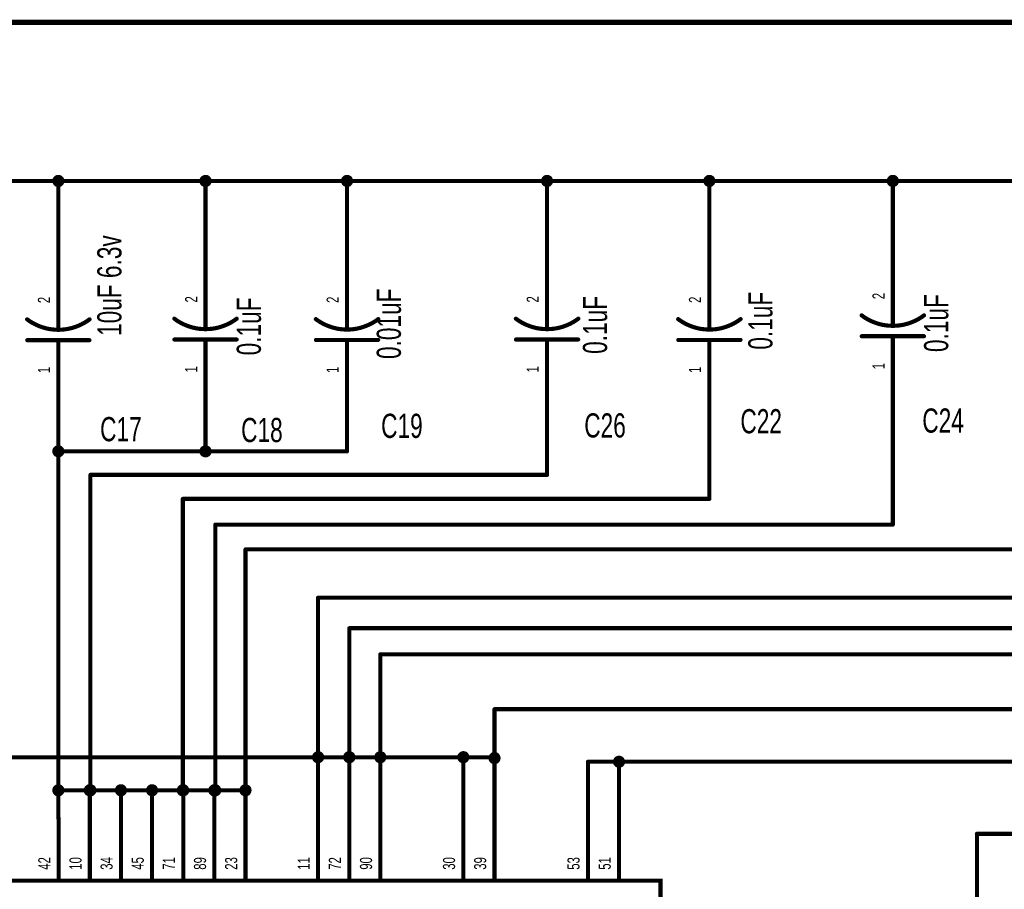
# Model space of a CAD drawing. Extents: x -0.3 to 11.2, y -0.5 to 7.6.
# Tile 12 of 14: x 4.8 to 7.2, y 5.5 to 7.6. Entities that reach past the tile are written whole.
import ezdxf
from ezdxf.enums import TextEntityAlignment as Align

# ---------------------------------------------------------------- set-up
doc = ezdxf.new("R2010")
doc.units = 0
for name, color, linetype in [('Element', 253, 'CONTINUOUS'), ('Net', 50, 'CONTINUOUS'), ('Pin', 50, 'CONTINUOUS'), ('Titles', 253, 'CONTINUOUS')]:
    doc.layers.add(name, color=color, linetype=linetype)

msp = doc.modelspace()

# ---------------------------------------------------------------- linework, layer by layer
at = {"layer": 'Element', "linetype": 'CONTINUOUS'}
for points, const_width in [([(4.9091, 6.8138), (4.9091, 6.8518)], 0.0098), ([(5.2637, 6.8154), (5.2637, 6.8534)], 0.0098), ([(5.6047, 6.8144), (5.6047, 6.8524)], 0.0098), ([(6.0867, 6.8154), (6.0867, 6.8534)], 0.0098), ([(6.4777, 6.8144), (6.4777, 6.8524)], 0.0098), ([(6.9197, 6.8234), (6.9197, 6.8614)], 0.0098), ([(4.8339, 6.839), (4.8405, 6.8343), (4.8474, 6.8301), (4.8545, 6.8264), (4.8619, 6.8231), (4.8695, 6.8203), (4.8772, 6.818), (4.8851, 6.8161), (4.893, 6.8149), (4.9011, 6.8141), (4.9091, 6.8138), (4.9172, 6.8141), (4.9252, 6.8149), (4.9332, 6.8162), (4.9411, 6.818), (4.9488, 6.8203), (4.9564, 6.8231), (4.9637, 6.8264), (4.9709, 6.8301), (4.9777, 6.8343), (4.9843, 6.839)], 0.01), ([(5.1885, 6.8406), (5.1951, 6.8359), (5.202, 6.8317), (5.2091, 6.8279), (5.2165, 6.8247), (5.224, 6.8219), (5.2318, 6.8195), (5.2396, 6.8177), (5.2476, 6.8164), (5.2556, 6.8157), (5.2637, 6.8154), (5.2718, 6.8157), (5.2798, 6.8164), (5.2878, 6.8177), (5.2956, 6.8195), (5.3034, 6.8219), (5.3109, 6.8247), (5.3183, 6.828), (5.3254, 6.8317), (5.3323, 6.8359), (5.3389, 6.8406)], 0.01), ([(5.5295, 6.8396), (5.5361, 6.8349), (5.543, 6.8307), (5.5501, 6.8269), (5.5575, 6.8237), (5.565, 6.8209), (5.5728, 6.8185), (5.5806, 6.8167), (5.5886, 6.8154), (5.5966, 6.8147), (5.6047, 6.8144), (5.6128, 6.8147), (5.6208, 6.8154), (5.6288, 6.8167), (5.6366, 6.8185), (5.6444, 6.8209), (5.6519, 6.8237), (5.6593, 6.827), (5.6664, 6.8307), (5.6733, 6.8349), (5.6799, 6.8396)], 0.01), ([(6.0115, 6.8406), (6.0181, 6.8359), (6.025, 6.8317), (6.0321, 6.8279), (6.0395, 6.8247), (6.047, 6.8219), (6.0548, 6.8195), (6.0626, 6.8177), (6.0706, 6.8164), (6.0786, 6.8157), (6.0867, 6.8154), (6.0948, 6.8157), (6.1028, 6.8164), (6.1108, 6.8177), (6.1186, 6.8195), (6.1264, 6.8219), (6.1339, 6.8247), (6.1413, 6.828), (6.1484, 6.8317), (6.1553, 6.8359), (6.1619, 6.8406)], 0.01), ([(6.4025, 6.8396), (6.4091, 6.8349), (6.416, 6.8307), (6.4231, 6.8269), (6.4305, 6.8237), (6.438, 6.8209), (6.4458, 6.8185), (6.4536, 6.8167), (6.4616, 6.8154), (6.4696, 6.8147), (6.4777, 6.8144), (6.4858, 6.8147), (6.4938, 6.8154), (6.5018, 6.8167), (6.5096, 6.8185), (6.5174, 6.8209), (6.5249, 6.8237), (6.5323, 6.827), (6.5394, 6.8307), (6.5463, 6.8349), (6.5529, 6.8396)], 0.01), ([(6.8445, 6.8486), (6.8511, 6.8439), (6.858, 6.8397), (6.8651, 6.8359), (6.8725, 6.8327), (6.88, 6.8299), (6.8878, 6.8275), (6.8956, 6.8257), (6.9036, 6.8244), (6.9116, 6.8237), (6.9197, 6.8234), (6.9278, 6.8237), (6.9358, 6.8244), (6.9438, 6.8257), (6.9516, 6.8275), (6.9594, 6.8299), (6.9669, 6.8327), (6.9743, 6.836), (6.9814, 6.8397), (6.9883, 6.8439), (6.9949, 6.8486)], 0.01), ([(4.9841, 6.7888), (4.8341, 6.7888)], 0.0098), ([(4.9091, 6.7518), (4.9091, 6.7888)], 0.0098), ([(5.3387, 6.7904), (5.1887, 6.7904)], 0.0098), ([(5.2637, 6.7534), (5.2637, 6.7904)], 0.0098), ([(5.6797, 6.7894), (5.5297, 6.7894)], 0.0098), ([(5.6047, 6.7524), (5.6047, 6.7894)], 0.0098), ([(6.1617, 6.7904), (6.0117, 6.7904)], 0.0098), ([(6.0867, 6.7534), (6.0867, 6.7904)], 0.0098), ([(6.5527, 6.7894), (6.4027, 6.7894)], 0.0098), ([(6.4777, 6.7524), (6.4777, 6.7894)], 0.0098), ([(6.9947, 6.7984), (6.8447, 6.7984)], 0.0098), ([(6.9197, 6.7614), (6.9197, 6.7984)], 0.0098), ([(4.635, 5.4861), (6.36, 5.4861), (6.36, 2.0111), (4.635, 2.0111), (4.635, 5.4861)], 0.0098)]:
    msp.add_lwpolyline(points, dxfattribs=dict(at, const_width=const_width))
for points, const_width in [([(4.9067, 6.8518, 1), (4.9116, 6.8518, 1), (4.9067, 6.8518, 1)], 0.0049), ([(5.2612, 6.8534, 1), (5.2662, 6.8534, 1), (5.2612, 6.8534, 1)], 0.0049), ([(5.6022, 6.8524, 1), (5.6072, 6.8524, 1), (5.6022, 6.8524, 1)], 0.0049), ([(6.0842, 6.8534, 1), (6.0892, 6.8534, 1), (6.0842, 6.8534, 1)], 0.0049), ([(6.4752, 6.8524, 1), (6.4802, 6.8524, 1), (6.4752, 6.8524, 1)], 0.0049), ([(6.9172, 6.8614, 1), (6.9222, 6.8614, 1), (6.9172, 6.8614, 1)], 0.0049), ([(4.8314, 6.839, 1), (4.8364, 6.839, 1), (4.8314, 6.839, 1)], 0.005), ([(4.9818, 6.839, 1), (4.9868, 6.839, 1), (4.9818, 6.839, 1)], 0.005), ([(5.186, 6.8406, 1), (5.191, 6.8406, 1), (5.186, 6.8406, 1)], 0.005), ([(5.3364, 6.8406, 1), (5.3414, 6.8406, 1), (5.3364, 6.8406, 1)], 0.005), ([(5.527, 6.8396, 1), (5.532, 6.8396, 1), (5.527, 6.8396, 1)], 0.005), ([(5.6774, 6.8396, 1), (5.6824, 6.8396, 1), (5.6774, 6.8396, 1)], 0.005), ([(6.009, 6.8406, 1), (6.014, 6.8406, 1), (6.009, 6.8406, 1)], 0.005), ([(6.1594, 6.8406, 1), (6.1644, 6.8406, 1), (6.1594, 6.8406, 1)], 0.005), ([(6.4, 6.8396, 1), (6.405, 6.8396, 1), (6.4, 6.8396, 1)], 0.005), ([(6.5504, 6.8396, 1), (6.5554, 6.8396, 1), (6.5504, 6.8396, 1)], 0.005), ([(6.842, 6.8486, 1), (6.847, 6.8486, 1), (6.842, 6.8486, 1)], 0.005), ([(6.9924, 6.8486, 1), (6.9974, 6.8486, 1), (6.9924, 6.8486, 1)], 0.005), ([(4.9067, 6.8138, 1), (4.9116, 6.8138, 1), (4.9067, 6.8138, 1)], 0.0049), ([(5.2612, 6.8154, 1), (5.2662, 6.8154, 1), (5.2612, 6.8154, 1)], 0.0049), ([(5.6022, 6.8144, 1), (5.6072, 6.8144, 1), (5.6022, 6.8144, 1)], 0.0049), ([(6.0842, 6.8154, 1), (6.0892, 6.8154, 1), (6.0842, 6.8154, 1)], 0.0049), ([(6.4752, 6.8144, 1), (6.4802, 6.8144, 1), (6.4752, 6.8144, 1)], 0.0049), ([(6.9172, 6.8234, 1), (6.9222, 6.8234, 1), (6.9172, 6.8234, 1)], 0.0049), ([(4.8317, 6.7888, 1), (4.8366, 6.7888, 1), (4.8317, 6.7888, 1)], 0.0049), ([(4.9067, 6.7888, 1), (4.9116, 6.7888, 1), (4.9067, 6.7888, 1)], 0.0049), ([(4.9817, 6.7888, 1), (4.9866, 6.7888, 1), (4.9817, 6.7888, 1)], 0.0049), ([(5.1862, 6.7904, 1), (5.1912, 6.7904, 1), (5.1862, 6.7904, 1)], 0.0049), ([(5.2612, 6.7904, 1), (5.2662, 6.7904, 1), (5.2612, 6.7904, 1)], 0.0049), ([(5.3362, 6.7904, 1), (5.3412, 6.7904, 1), (5.3362, 6.7904, 1)], 0.0049), ([(5.5272, 6.7894, 1), (5.5322, 6.7894, 1), (5.5272, 6.7894, 1)], 0.0049), ([(5.6022, 6.7894, 1), (5.6072, 6.7894, 1), (5.6022, 6.7894, 1)], 0.0049), ([(5.6772, 6.7894, 1), (5.6822, 6.7894, 1), (5.6772, 6.7894, 1)], 0.0049), ([(6.0092, 6.7904, 1), (6.0142, 6.7904, 1), (6.0092, 6.7904, 1)], 0.0049), ([(6.0842, 6.7904, 1), (6.0892, 6.7904, 1), (6.0842, 6.7904, 1)], 0.0049), ([(6.1592, 6.7904, 1), (6.1642, 6.7904, 1), (6.1592, 6.7904, 1)], 0.0049), ([(6.4002, 6.7894, 1), (6.4052, 6.7894, 1), (6.4002, 6.7894, 1)], 0.0049), ([(6.4752, 6.7894, 1), (6.4802, 6.7894, 1), (6.4752, 6.7894, 1)], 0.0049), ([(6.5502, 6.7894, 1), (6.5552, 6.7894, 1), (6.5502, 6.7894, 1)], 0.0049), ([(6.8422, 6.7984, 1), (6.8472, 6.7984, 1), (6.8422, 6.7984, 1)], 0.0049), ([(6.9172, 6.7984, 1), (6.9222, 6.7984, 1), (6.9172, 6.7984, 1)], 0.0049), ([(6.9922, 6.7984, 1), (6.9972, 6.7984, 1), (6.9922, 6.7984, 1)], 0.0049), ([(6.9172, 6.7614, 1), (6.9222, 6.7614, 1), (6.9172, 6.7614, 1)], 0.0049), ([(4.9067, 6.7518, 1), (4.9116, 6.7518, 1), (4.9067, 6.7518, 1)], 0.0049), ([(5.2612, 6.7534, 1), (5.2662, 6.7534, 1), (5.2612, 6.7534, 1)], 0.0049), ([(5.6022, 6.7524, 1), (5.6072, 6.7524, 1), (5.6022, 6.7524, 1)], 0.0049), ([(6.0842, 6.7534, 1), (6.0892, 6.7534, 1), (6.0842, 6.7534, 1)], 0.0049), ([(6.4752, 6.7524, 1), (6.4802, 6.7524, 1), (6.4752, 6.7524, 1)], 0.0049)]:
    msp.add_lwpolyline(points, format="xyb", dxfattribs=dict(at, const_width=const_width))
at = {"layer": 'Net', "linetype": 'CONTINUOUS', "const_width": 0.0098}
for points in [[(3.5787, 7.1726), (7.3607, 7.1726)], [(4.8993, 7.1726), (4.8998, 7.1696), (4.9012, 7.1668), (4.9033, 7.1646), (4.9061, 7.1632), (4.9091, 7.1628), (4.9122, 7.1632), (4.9149, 7.1646), (4.9171, 7.1668), (4.9185, 7.1696), (4.919, 7.1726), (4.9185, 7.1756), (4.9171, 7.1784), (4.9149, 7.1806), (4.9122, 7.182), (4.9091, 7.1824), (4.9061, 7.182), (4.9033, 7.1806), (4.9012, 7.1784), (4.8998, 7.1756), (4.8993, 7.1726)], [(4.9091, 7.0018), (4.9091, 7.1726)], [(5.2539, 7.1726), (5.2543, 7.1696), (5.2557, 7.1668), (5.2579, 7.1646), (5.2607, 7.1632), (5.2637, 7.1628), (5.2667, 7.1632), (5.2695, 7.1646), (5.2717, 7.1668), (5.2731, 7.1696), (5.2735, 7.1726), (5.2731, 7.1756), (5.2717, 7.1784), (5.2695, 7.1806), (5.2667, 7.182), (5.2637, 7.1824), (5.2607, 7.182), (5.2579, 7.1806), (5.2557, 7.1784), (5.2543, 7.1756), (5.2539, 7.1726)], [(5.2637, 7.0034), (5.2637, 7.1726)], [(5.5949, 7.1726), (5.5953, 7.1696), (5.5967, 7.1668), (5.5989, 7.1646), (5.6017, 7.1632), (5.6047, 7.1628), (5.6077, 7.1632), (5.6105, 7.1646), (5.6127, 7.1668), (5.6141, 7.1696), (5.6145, 7.1726), (5.6141, 7.1756), (5.6127, 7.1784), (5.6105, 7.1806), (5.6077, 7.182), (5.6047, 7.1824), (5.6017, 7.182), (5.5989, 7.1806), (5.5967, 7.1784), (5.5953, 7.1756), (5.5949, 7.1726)], [(5.6047, 7.0024), (5.6047, 7.1726)], [(6.0769, 7.1726), (6.0773, 7.1696), (6.0787, 7.1668), (6.0809, 7.1646), (6.0837, 7.1632), (6.0867, 7.1628), (6.0897, 7.1632), (6.0925, 7.1646), (6.0947, 7.1668), (6.0961, 7.1696), (6.0965, 7.1726), (6.0961, 7.1756), (6.0947, 7.1784), (6.0925, 7.1806), (6.0897, 7.182), (6.0867, 7.1824), (6.0837, 7.182), (6.0809, 7.1806), (6.0787, 7.1784), (6.0773, 7.1756), (6.0769, 7.1726)], [(6.0867, 7.0034), (6.0867, 7.1726)], [(6.4679, 7.1726), (6.4683, 7.1696), (6.4697, 7.1668), (6.4719, 7.1646), (6.4747, 7.1632), (6.4777, 7.1628), (6.4807, 7.1632), (6.4835, 7.1646), (6.4857, 7.1668), (6.4871, 7.1696), (6.4875, 7.1726), (6.4871, 7.1756), (6.4857, 7.1784), (6.4835, 7.1806), (6.4807, 7.182), (6.4777, 7.1824), (6.4747, 7.182), (6.4719, 7.1806), (6.4697, 7.1784), (6.4683, 7.1756), (6.4679, 7.1726)], [(6.4777, 7.0024), (6.4777, 7.1726)], [(6.9099, 7.1726), (6.9103, 7.1696), (6.9117, 7.1668), (6.9139, 7.1646), (6.9167, 7.1632), (6.9197, 7.1628), (6.9227, 7.1632), (6.9255, 7.1646), (6.9277, 7.1668), (6.9291, 7.1696), (6.9295, 7.1726), (6.9291, 7.1756), (6.9277, 7.1784), (6.9255, 7.1806), (6.9227, 7.182), (6.9197, 7.1824), (6.9167, 7.182), (6.9139, 7.1806), (6.9117, 7.1784), (6.9103, 7.1756), (6.9099, 7.1726)], [(6.9197, 7.0114), (6.9197, 7.1726)], [(4.9091, 5.6361), (4.9091, 6.6018)], [(5.2637, 6.6034), (5.2637, 6.521)], [(5.6047, 6.521), (5.6047, 6.6024)], [(6.0867, 6.4642), (6.0867, 6.6034)], [(6.4777, 6.4063), (6.4777, 6.6024)], [(6.9197, 6.3442), (6.9197, 6.6114)], [(4.8993, 6.521), (4.8998, 6.5179), (4.9012, 6.5152), (4.9033, 6.513), (4.9061, 6.5116), (4.9091, 6.5111), (4.9122, 6.5116), (4.9149, 6.513), (4.9171, 6.5152), (4.9185, 6.5179), (4.919, 6.521), (4.9185, 6.524), (4.9171, 6.5268), (4.9149, 6.5289), (4.9122, 6.5303), (4.9091, 6.5308), (4.9061, 6.5303), (4.9033, 6.5289), (4.9012, 6.5268), (4.8998, 6.524), (4.8993, 6.521)], [(4.9091, 6.521), (5.6047, 6.521)], [(5.2539, 6.521), (5.2543, 6.5179), (5.2557, 6.5152), (5.2579, 6.513), (5.2607, 6.5116), (5.2637, 6.5111), (5.2667, 6.5116), (5.2695, 6.513), (5.2717, 6.5152), (5.2731, 6.5179), (5.2735, 6.521), (5.2731, 6.524), (5.2717, 6.5268), (5.2695, 6.5289), (5.2667, 6.5303), (5.2637, 6.5308), (5.2607, 6.5303), (5.2579, 6.5289), (5.2557, 6.5268), (5.2543, 6.524), (5.2539, 6.521)], [(4.9864, 5.7038), (4.9864, 6.4642)], [(4.9864, 6.4642), (6.0867, 6.4642)], [(5.2091, 5.7038), (5.2091, 6.4063)], [(5.2091, 6.4063), (6.4777, 6.4063)], [(5.2873, 5.7038), (5.2873, 6.3442)], [(5.2873, 6.3442), (6.9197, 6.3442)], [(5.36, 5.7038), (5.36, 6.2844)], [(5.36, 6.2844), (7.3607, 6.2844)], [(7.8027, 6.1679), (5.535, 6.1679)], [(5.535, 6.1679), (5.535, 5.7835)], [(5.6103, 5.7835), (5.6103, 6.0946)], [(5.6103, 6.0946), (8.2347, 6.0946)], [(5.685, 5.7835), (5.685, 6.0318)], [(5.685, 6.0318), (8.6717, 6.0318)], [(9.4472, 5.8993), (5.96, 5.8993)], [(5.96, 5.8993), (5.96, 5.7814)], [(5.535, 5.7835), (4.71, 5.7835)], [(5.5251, 5.7835), (5.5256, 5.7805), (5.527, 5.7778), (5.5292, 5.7756), (5.5319, 5.7742), (5.535, 5.7737), (5.538, 5.7742), (5.5408, 5.7756), (5.5429, 5.7778), (5.5443, 5.7805), (5.5448, 5.7835), (5.5443, 5.7866), (5.5429, 5.7893), (5.5408, 5.7915), (5.538, 5.7929), (5.535, 5.7934), (5.5319, 5.7929), (5.5292, 5.7915), (5.527, 5.7893), (5.5256, 5.7866), (5.5251, 5.7835)], [(5.5251, 5.7835), (5.5256, 5.7805), (5.527, 5.7778), (5.5292, 5.7756), (5.5319, 5.7742), (5.535, 5.7737), (5.538, 5.7742), (5.5408, 5.7756), (5.5429, 5.7778), (5.5443, 5.7805), (5.5448, 5.7835), (5.5443, 5.7866), (5.5429, 5.7893), (5.5408, 5.7915), (5.538, 5.7929), (5.535, 5.7934), (5.5319, 5.7929), (5.5292, 5.7915), (5.527, 5.7893), (5.5256, 5.7866), (5.5251, 5.7835)], [(5.535, 5.6361), (5.535, 5.7835)], [(5.535, 5.7835), (5.685, 5.7835)], [(5.6001, 5.7835), (5.6006, 5.7805), (5.602, 5.7778), (5.6042, 5.7756), (5.6069, 5.7742), (5.61, 5.7737), (5.613, 5.7742), (5.6158, 5.7756), (5.6179, 5.7778), (5.6193, 5.7805), (5.6198, 5.7835), (5.6193, 5.7866), (5.6179, 5.7893), (5.6158, 5.7915), (5.613, 5.7929), (5.61, 5.7934), (5.6069, 5.7929), (5.6042, 5.7915), (5.602, 5.7893), (5.6006, 5.7866), (5.6001, 5.7835)], [(5.6005, 5.7835), (5.6009, 5.7805), (5.6023, 5.7778), (5.6045, 5.7756), (5.6073, 5.7742), (5.6103, 5.7737), (5.6133, 5.7742), (5.6161, 5.7756), (5.6183, 5.7778), (5.6197, 5.7805), (5.6202, 5.7835), (5.6197, 5.7866), (5.6183, 5.7893), (5.6161, 5.7915), (5.6133, 5.7929), (5.6103, 5.7934), (5.6073, 5.7929), (5.6045, 5.7915), (5.6023, 5.7893), (5.6009, 5.7866), (5.6005, 5.7835)], [(5.61, 5.6361), (5.61, 5.7835)], [(5.6751, 5.7835), (5.6756, 5.7805), (5.677, 5.7778), (5.6792, 5.7756), (5.6819, 5.7742), (5.685, 5.7737), (5.688, 5.7742), (5.6908, 5.7756), (5.6929, 5.7778), (5.6943, 5.7805), (5.6948, 5.7835), (5.6943, 5.7866), (5.6929, 5.7893), (5.6908, 5.7915), (5.688, 5.7929), (5.685, 5.7934), (5.6819, 5.7929), (5.6792, 5.7915), (5.677, 5.7893), (5.6756, 5.7866), (5.6751, 5.7835)], [(5.6751, 5.7835), (5.6756, 5.7805), (5.677, 5.7778), (5.6792, 5.7756), (5.6819, 5.7742), (5.685, 5.7737), (5.688, 5.7742), (5.6908, 5.7756), (5.6929, 5.7778), (5.6943, 5.7805), (5.6948, 5.7835), (5.6943, 5.7866), (5.6929, 5.7893), (5.6908, 5.7915), (5.688, 5.7929), (5.685, 5.7934), (5.6819, 5.7929), (5.6792, 5.7915), (5.677, 5.7893), (5.6756, 5.7866), (5.6751, 5.7835)], [(5.685, 5.7835), (5.685, 5.6361)], [(5.885, 5.7835), (5.685, 5.7835)], [(5.8751, 5.7835), (5.8756, 5.7805), (5.877, 5.7778), (5.8792, 5.7756), (5.8819, 5.7742), (5.885, 5.7737), (5.888, 5.7742), (5.8908, 5.7756), (5.8929, 5.7778), (5.8943, 5.7805), (5.8948, 5.7835), (5.8943, 5.7866), (5.8929, 5.7893), (5.8908, 5.7915), (5.888, 5.7929), (5.885, 5.7934), (5.8819, 5.7929), (5.8792, 5.7915), (5.877, 5.7893), (5.8756, 5.7866), (5.8751, 5.7835)], [(5.885, 5.6361), (5.885, 5.7835)], [(5.96, 5.7835), (5.885, 5.7835)], [(5.9501, 5.7814), (5.9506, 5.7784), (5.952, 5.7756), (5.9542, 5.7735), (5.9569, 5.7721), (5.96, 5.7716), (5.963, 5.7721), (5.9658, 5.7735), (5.9679, 5.7756), (5.9693, 5.7784), (5.9698, 5.7814), (5.9693, 5.7845), (5.9679, 5.7872), (5.9658, 5.7894), (5.963, 5.7908), (5.96, 5.7913), (5.9569, 5.7908), (5.9542, 5.7894), (5.952, 5.7872), (5.9506, 5.7845), (5.9501, 5.7814)], [(5.96, 5.6361), (5.96, 5.7835)], [(5.96, 5.7814), (5.96, 5.7814)], [(6.185, 5.6361), (6.185, 5.7726)], [(6.185, 5.7726), (6.26, 5.7726)], [(6.2501, 5.7726), (6.2506, 5.7695), (6.252, 5.7668), (6.2542, 5.7646), (6.2569, 5.7632), (6.26, 5.7627), (6.263, 5.7632), (6.2658, 5.7646), (6.2679, 5.7668), (6.2693, 5.7695), (6.2698, 5.7726), (6.2693, 5.7756), (6.2679, 5.7784), (6.2658, 5.7806), (6.263, 5.7819), (6.26, 5.7824), (6.2569, 5.7819), (6.2542, 5.7806), (6.252, 5.7784), (6.2506, 5.7756), (6.2501, 5.7726)], [(6.26, 5.7726), (6.26, 5.6361)], [(6.26, 5.7726), (6.26, 5.7726)], [(6.26, 5.7726), (6.26, 5.7726)], [(6.26, 5.7726), (9.2477, 5.7726)], [(4.8993, 5.7038), (4.8998, 5.7008), (4.9012, 5.698), (4.9033, 5.6958), (4.9061, 5.6944), (4.9091, 5.694), (4.9122, 5.6944), (4.9149, 5.6958), (4.9171, 5.698), (4.9185, 5.7008), (4.919, 5.7038), (4.9185, 5.7068), (4.9171, 5.7096), (4.9149, 5.7118), (4.9122, 5.7132), (4.9091, 5.7136), (4.9061, 5.7132), (4.9033, 5.7118), (4.9012, 5.7096), (4.8998, 5.7068), (4.8993, 5.7038)], [(4.9751, 5.7038), (4.9756, 5.7008), (4.977, 5.698), (4.9792, 5.6958), (4.9819, 5.6944), (4.985, 5.694), (4.988, 5.6944), (4.9908, 5.6958), (4.9929, 5.698), (4.9943, 5.7008), (4.9948, 5.7038), (4.9943, 5.7068), (4.9929, 5.7096), (4.9908, 5.7118), (4.988, 5.7132), (4.985, 5.7136), (4.9819, 5.7132), (4.9792, 5.7118), (4.977, 5.7096), (4.9756, 5.7068), (4.9751, 5.7038)], [(4.9766, 5.7038), (4.9771, 5.7008), (4.9785, 5.698), (4.9807, 5.6958), (4.9834, 5.6944), (4.9864, 5.694), (4.9895, 5.6944), (4.9922, 5.6958), (4.9944, 5.698), (4.9958, 5.7008), (4.9963, 5.7038), (4.9958, 5.7068), (4.9944, 5.7096), (4.9922, 5.7118), (4.9895, 5.7132), (4.9864, 5.7136), (4.9834, 5.7132), (4.9807, 5.7118), (4.9785, 5.7096), (4.9771, 5.7068), (4.9766, 5.7038)], [(5.0501, 5.7038), (5.0506, 5.7008), (5.052, 5.698), (5.0542, 5.6958), (5.0569, 5.6944), (5.06, 5.694), (5.063, 5.6944), (5.0658, 5.6958), (5.0679, 5.698), (5.0693, 5.7008), (5.0698, 5.7038), (5.0693, 5.7068), (5.0679, 5.7096), (5.0658, 5.7118), (5.063, 5.7132), (5.06, 5.7136), (5.0569, 5.7132), (5.0542, 5.7118), (5.052, 5.7096), (5.0506, 5.7068), (5.0501, 5.7038)], [(5.1251, 5.7038), (5.1256, 5.7008), (5.127, 5.698), (5.1292, 5.6958), (5.1319, 5.6944), (5.135, 5.694), (5.138, 5.6944), (5.1408, 5.6958), (5.1429, 5.698), (5.1443, 5.7008), (5.1448, 5.7038), (5.1443, 5.7068), (5.1429, 5.7096), (5.1408, 5.7118), (5.138, 5.7132), (5.135, 5.7136), (5.1319, 5.7132), (5.1292, 5.7118), (5.127, 5.7096), (5.1256, 5.7068), (5.1251, 5.7038)], [(5.1992, 5.7038), (5.1997, 5.7008), (5.2011, 5.698), (5.2033, 5.6958), (5.206, 5.6944), (5.2091, 5.694), (5.2121, 5.6944), (5.2149, 5.6958), (5.217, 5.698), (5.2184, 5.7008), (5.2189, 5.7038), (5.2184, 5.7068), (5.217, 5.7096), (5.2149, 5.7118), (5.2121, 5.7132), (5.2091, 5.7136), (5.206, 5.7132), (5.2033, 5.7118), (5.2011, 5.7096), (5.1997, 5.7068), (5.1992, 5.7038)], [(5.2001, 5.7038), (5.2006, 5.7008), (5.202, 5.698), (5.2042, 5.6958), (5.2069, 5.6944), (5.21, 5.694), (5.213, 5.6944), (5.2158, 5.6958), (5.2179, 5.698), (5.2193, 5.7008), (5.2198, 5.7038), (5.2193, 5.7068), (5.2179, 5.7096), (5.2158, 5.7118), (5.213, 5.7132), (5.21, 5.7136), (5.2069, 5.7132), (5.2042, 5.7118), (5.202, 5.7096), (5.2006, 5.7068), (5.2001, 5.7038)], [(5.2751, 5.7038), (5.2756, 5.7008), (5.277, 5.698), (5.2792, 5.6958), (5.2819, 5.6944), (5.285, 5.694), (5.288, 5.6944), (5.2908, 5.6958), (5.2929, 5.698), (5.2943, 5.7008), (5.2948, 5.7038), (5.2943, 5.7068), (5.2929, 5.7096), (5.2908, 5.7118), (5.288, 5.7132), (5.285, 5.7136), (5.2819, 5.7132), (5.2792, 5.7118), (5.277, 5.7096), (5.2756, 5.7068), (5.2751, 5.7038)], [(5.2774, 5.7038), (5.2779, 5.7008), (5.2793, 5.698), (5.2815, 5.6958), (5.2842, 5.6944), (5.2873, 5.694), (5.2903, 5.6944), (5.2931, 5.6958), (5.2952, 5.698), (5.2966, 5.7008), (5.2971, 5.7038), (5.2966, 5.7068), (5.2952, 5.7096), (5.2931, 5.7118), (5.2903, 5.7132), (5.2873, 5.7136), (5.2842, 5.7132), (5.2815, 5.7118), (5.2793, 5.7096), (5.2779, 5.7068), (5.2774, 5.7038)], [(5.3501, 5.7038), (5.3506, 5.7008), (5.352, 5.698), (5.3542, 5.6958), (5.3569, 5.6944), (5.36, 5.694), (5.363, 5.6944), (5.3658, 5.6958), (5.3679, 5.698), (5.3693, 5.7008), (5.3698, 5.7038), (5.3693, 5.7068), (5.3679, 5.7096), (5.3658, 5.7118), (5.363, 5.7132), (5.36, 5.7136), (5.3569, 5.7132), (5.3542, 5.7118), (5.352, 5.7096), (5.3506, 5.7068), (5.3501, 5.7038)], [(4.9091, 5.7038), (5.36, 5.7038)], [(4.985, 5.6361), (4.985, 5.7038)], [(5.06, 5.6361), (5.06, 5.7038)], [(5.135, 5.6361), (5.135, 5.7038)], [(5.21, 5.6361), (5.21, 5.7038)], [(5.285, 5.6361), (5.285, 5.7038)], [(5.36, 5.7038), (5.36, 5.6361)], [(7.1222, 4.8611), (7.1222, 5.5989)], [(7.1222, 5.5989), (8.5307, 5.5989)]]:
    msp.add_lwpolyline(points, dxfattribs=at)
at = {"layer": 'Net', "linetype": 'CONTINUOUS', "const_width": 0.0049}
for points in [[(4.8968, 7.1726, 1), (4.9017, 7.1726, 1), (4.8968, 7.1726, 1)], [(4.9067, 7.1726, 1), (4.9116, 7.1726, 1), (4.9067, 7.1726, 1)], [(5.2514, 7.1726, 1), (5.2563, 7.1726, 1), (5.2514, 7.1726, 1)], [(5.2612, 7.1726, 1), (5.2662, 7.1726, 1), (5.2612, 7.1726, 1)], [(5.5924, 7.1726, 1), (5.5973, 7.1726, 1), (5.5924, 7.1726, 1)], [(5.6022, 7.1726, 1), (5.6072, 7.1726, 1), (5.6022, 7.1726, 1)], [(6.0744, 7.1726, 1), (6.0793, 7.1726, 1), (6.0744, 7.1726, 1)], [(6.0842, 7.1726, 1), (6.0892, 7.1726, 1), (6.0842, 7.1726, 1)], [(6.4654, 7.1726, 1), (6.4703, 7.1726, 1), (6.4654, 7.1726, 1)], [(6.4752, 7.1726, 1), (6.4802, 7.1726, 1), (6.4752, 7.1726, 1)], [(6.9074, 7.1726, 1), (6.9123, 7.1726, 1), (6.9074, 7.1726, 1)], [(6.9172, 7.1726, 1), (6.9222, 7.1726, 1), (6.9172, 7.1726, 1)], [(4.9067, 7.0018, 1), (4.9116, 7.0018, 1), (4.9067, 7.0018, 1)], [(5.2612, 7.0034, 1), (5.2662, 7.0034, 1), (5.2612, 7.0034, 1)], [(5.6022, 7.0024, 1), (5.6072, 7.0024, 1), (5.6022, 7.0024, 1)], [(6.0842, 7.0034, 1), (6.0892, 7.0034, 1), (6.0842, 7.0034, 1)], [(6.4752, 7.0024, 1), (6.4802, 7.0024, 1), (6.4752, 7.0024, 1)], [(6.9172, 7.0114, 1), (6.9222, 7.0114, 1), (6.9172, 7.0114, 1)], [(4.9067, 6.6018, 1), (4.9116, 6.6018, 1), (4.9067, 6.6018, 1)], [(5.2612, 6.6034, 1), (5.2662, 6.6034, 1), (5.2612, 6.6034, 1)], [(5.6022, 6.6024, 1), (5.6072, 6.6024, 1), (5.6022, 6.6024, 1)], [(6.0842, 6.6034, 1), (6.0892, 6.6034, 1), (6.0842, 6.6034, 1)], [(6.4752, 6.6024, 1), (6.4802, 6.6024, 1), (6.4752, 6.6024, 1)], [(6.9172, 6.6114, 1), (6.9222, 6.6114, 1), (6.9172, 6.6114, 1)], [(4.8968, 6.521, 1), (4.9017, 6.521, 1), (4.8968, 6.521, 1)], [(4.9067, 6.521, 1), (4.9116, 6.521, 1), (4.9067, 6.521, 1)], [(5.2514, 6.521, 1), (5.2563, 6.521, 1), (5.2514, 6.521, 1)], [(5.2612, 6.521, 1), (5.2662, 6.521, 1), (5.2612, 6.521, 1)], [(5.6022, 6.521, 1), (5.6072, 6.521, 1), (5.6022, 6.521, 1)], [(5.6022, 6.521, 1), (5.6072, 6.521, 1), (5.6022, 6.521, 1)], [(4.984, 6.4642, 1), (4.9889, 6.4642, 1), (4.984, 6.4642, 1)], [(4.984, 6.4642, 1), (4.9889, 6.4642, 1), (4.984, 6.4642, 1)], [(6.0842, 6.4642, 1), (6.0892, 6.4642, 1), (6.0842, 6.4642, 1)], [(6.0842, 6.4642, 1), (6.0892, 6.4642, 1), (6.0842, 6.4642, 1)], [(5.2066, 6.4063, 1), (5.2115, 6.4063, 1), (5.2066, 6.4063, 1)], [(5.2066, 6.4063, 1), (5.2115, 6.4063, 1), (5.2066, 6.4063, 1)], [(6.4752, 6.4063, 1), (6.4802, 6.4063, 1), (6.4752, 6.4063, 1)], [(6.4752, 6.4063, 1), (6.4802, 6.4063, 1), (6.4752, 6.4063, 1)], [(5.2848, 6.3442, 1), (5.2897, 6.3442, 1), (5.2848, 6.3442, 1)], [(5.2848, 6.3442, 1), (5.2897, 6.3442, 1), (5.2848, 6.3442, 1)], [(6.9172, 6.3442, 1), (6.9222, 6.3442, 1), (6.9172, 6.3442, 1)], [(6.9172, 6.3442, 1), (6.9222, 6.3442, 1), (6.9172, 6.3442, 1)], [(5.3575, 6.2844, 1), (5.3624, 6.2844, 1), (5.3575, 6.2844, 1)], [(5.3575, 6.2844, 1), (5.3624, 6.2844, 1), (5.3575, 6.2844, 1)], [(5.5325, 6.1679, 1), (5.5374, 6.1679, 1), (5.5325, 6.1679, 1)], [(5.5325, 6.1679, 1), (5.5374, 6.1679, 1), (5.5325, 6.1679, 1)], [(5.6078, 6.0946, 1), (5.6128, 6.0946, 1), (5.6078, 6.0946, 1)], [(5.6078, 6.0946, 1), (5.6128, 6.0946, 1), (5.6078, 6.0946, 1)], [(5.6825, 6.0318, 1), (5.6874, 6.0318, 1), (5.6825, 6.0318, 1)], [(5.6825, 6.0318, 1), (5.6874, 6.0318, 1), (5.6825, 6.0318, 1)], [(5.9575, 5.8993, 1), (5.9624, 5.8993, 1), (5.9575, 5.8993, 1)], [(5.9575, 5.8993, 1), (5.9624, 5.8993, 1), (5.9575, 5.8993, 1)], [(5.5227, 5.7835, 1), (5.5276, 5.7835, 1), (5.5227, 5.7835, 1)], [(5.5227, 5.7835, 1), (5.5276, 5.7835, 1), (5.5227, 5.7835, 1)], [(5.5325, 5.7835, 1), (5.5374, 5.7835, 1), (5.5325, 5.7835, 1)], [(5.5325, 5.7835, 1), (5.5374, 5.7835, 1), (5.5325, 5.7835, 1)], [(5.5325, 5.7835, 1), (5.5374, 5.7835, 1), (5.5325, 5.7835, 1)], [(5.5325, 5.7835, 1), (5.5374, 5.7835, 1), (5.5325, 5.7835, 1)], [(5.5977, 5.7835, 1), (5.6026, 5.7835, 1), (5.5977, 5.7835, 1)], [(5.598, 5.7835, 1), (5.6029, 5.7835, 1), (5.598, 5.7835, 1)], [(5.6075, 5.7835, 1), (5.6124, 5.7835, 1), (5.6075, 5.7835, 1)], [(5.6078, 5.7835, 1), (5.6128, 5.7835, 1), (5.6078, 5.7835, 1)], [(5.6727, 5.7835, 1), (5.6776, 5.7835, 1), (5.6727, 5.7835, 1)], [(5.6727, 5.7835, 1), (5.6776, 5.7835, 1), (5.6727, 5.7835, 1)], [(5.6825, 5.7835, 1), (5.6874, 5.7835, 1), (5.6825, 5.7835, 1)], [(5.6825, 5.7835, 1), (5.6874, 5.7835, 1), (5.6825, 5.7835, 1)], [(5.6825, 5.7835, 1), (5.6874, 5.7835, 1), (5.6825, 5.7835, 1)], [(5.6825, 5.7835, 1), (5.6874, 5.7835, 1), (5.6825, 5.7835, 1)], [(5.8727, 5.7835, 1), (5.8776, 5.7835, 1), (5.8727, 5.7835, 1)], [(5.8825, 5.7835, 1), (5.8874, 5.7835, 1), (5.8825, 5.7835, 1)], [(5.8825, 5.7835, 1), (5.8874, 5.7835, 1), (5.8825, 5.7835, 1)], [(5.8825, 5.7835, 1), (5.8874, 5.7835, 1), (5.8825, 5.7835, 1)], [(5.9575, 5.7835, 1), (5.9624, 5.7835, 1), (5.9575, 5.7835, 1)], [(5.9575, 5.7835, 1), (5.9624, 5.7835, 1), (5.9575, 5.7835, 1)], [(5.9477, 5.7814, 1), (5.9526, 5.7814, 1), (5.9477, 5.7814, 1)], [(5.9575, 5.7814, 1), (5.9624, 5.7814, 1), (5.9575, 5.7814, 1)], [(5.9575, 5.7814, 1), (5.9624, 5.7814, 1), (5.9575, 5.7814, 1)], [(6.1825, 5.7726, 1), (6.1874, 5.7726, 1), (6.1825, 5.7726, 1)], [(6.1825, 5.7726, 1), (6.1874, 5.7726, 1), (6.1825, 5.7726, 1)], [(6.2477, 5.7726, 1), (6.2526, 5.7726, 1), (6.2477, 5.7726, 1)], [(6.2575, 5.7726, 1), (6.2624, 5.7726, 1), (6.2575, 5.7726, 1)], [(6.2575, 5.7726, 1), (6.2624, 5.7726, 1), (6.2575, 5.7726, 1)], [(6.2575, 5.7726, 1), (6.2624, 5.7726, 1), (6.2575, 5.7726, 1)], [(6.2575, 5.7726, 1), (6.2624, 5.7726, 1), (6.2575, 5.7726, 1)], [(6.2575, 5.7726, 1), (6.2624, 5.7726, 1), (6.2575, 5.7726, 1)], [(4.8968, 5.7038, 1), (4.9017, 5.7038, 1), (4.8968, 5.7038, 1)], [(4.9067, 5.7038, 1), (4.9116, 5.7038, 1), (4.9067, 5.7038, 1)], [(4.9727, 5.7038, 1), (4.9776, 5.7038, 1), (4.9727, 5.7038, 1)], [(4.9741, 5.7038, 1), (4.9791, 5.7038, 1), (4.9741, 5.7038, 1)], [(4.9825, 5.7038, 1), (4.9874, 5.7038, 1), (4.9825, 5.7038, 1)], [(4.984, 5.7038, 1), (4.9889, 5.7038, 1), (4.984, 5.7038, 1)], [(5.0477, 5.7038, 1), (5.0526, 5.7038, 1), (5.0477, 5.7038, 1)], [(5.0575, 5.7038, 1), (5.0624, 5.7038, 1), (5.0575, 5.7038, 1)], [(5.1227, 5.7038, 1), (5.1276, 5.7038, 1), (5.1227, 5.7038, 1)], [(5.1325, 5.7038, 1), (5.1374, 5.7038, 1), (5.1325, 5.7038, 1)], [(5.1968, 5.7038, 1), (5.2017, 5.7038, 1), (5.1968, 5.7038, 1)], [(5.1977, 5.7038, 1), (5.2026, 5.7038, 1), (5.1977, 5.7038, 1)], [(5.2066, 5.7038, 1), (5.2115, 5.7038, 1), (5.2066, 5.7038, 1)], [(5.2075, 5.7038, 1), (5.2124, 5.7038, 1), (5.2075, 5.7038, 1)], [(5.2727, 5.7038, 1), (5.2776, 5.7038, 1), (5.2727, 5.7038, 1)], [(5.275, 5.7038, 1), (5.2799, 5.7038, 1), (5.275, 5.7038, 1)], [(5.2825, 5.7038, 1), (5.2874, 5.7038, 1), (5.2825, 5.7038, 1)], [(5.2848, 5.7038, 1), (5.2897, 5.7038, 1), (5.2848, 5.7038, 1)], [(5.3477, 5.7038, 1), (5.3526, 5.7038, 1), (5.3477, 5.7038, 1)], [(5.3575, 5.7038, 1), (5.3624, 5.7038, 1), (5.3575, 5.7038, 1)], [(5.3575, 5.7038, 1), (5.3624, 5.7038, 1), (5.3575, 5.7038, 1)], [(5.3575, 5.7038, 1), (5.3624, 5.7038, 1), (5.3575, 5.7038, 1)], [(4.9067, 5.6361, 1), (4.9116, 5.6361, 1), (4.9067, 5.6361, 1)], [(4.9825, 5.6361, 1), (4.9874, 5.6361, 1), (4.9825, 5.6361, 1)], [(5.0575, 5.6361, 1), (5.0624, 5.6361, 1), (5.0575, 5.6361, 1)], [(5.1325, 5.6361, 1), (5.1374, 5.6361, 1), (5.1325, 5.6361, 1)], [(5.2075, 5.6361, 1), (5.2124, 5.6361, 1), (5.2075, 5.6361, 1)], [(5.2825, 5.6361, 1), (5.2874, 5.6361, 1), (5.2825, 5.6361, 1)], [(5.3575, 5.6361, 1), (5.3624, 5.6361, 1), (5.3575, 5.6361, 1)], [(5.5325, 5.6361, 1), (5.5374, 5.6361, 1), (5.5325, 5.6361, 1)], [(5.6075, 5.6361, 1), (5.6124, 5.6361, 1), (5.6075, 5.6361, 1)], [(5.6825, 5.6361, 1), (5.6874, 5.6361, 1), (5.6825, 5.6361, 1)], [(5.8825, 5.6361, 1), (5.8874, 5.6361, 1), (5.8825, 5.6361, 1)], [(5.9575, 5.6361, 1), (5.9624, 5.6361, 1), (5.9575, 5.6361, 1)], [(6.1825, 5.6361, 1), (6.1874, 5.6361, 1), (6.1825, 5.6361, 1)], [(6.2575, 5.6361, 1), (6.2624, 5.6361, 1), (6.2575, 5.6361, 1)], [(7.1197, 5.5989, 1), (7.1246, 5.5989, 1), (7.1197, 5.5989, 1)], [(7.1197, 5.5989, 1), (7.1246, 5.5989, 1), (7.1197, 5.5989, 1)]]:
    msp.add_lwpolyline(points, format="xyb", dxfattribs=at)
at = {"layer": 'Pin', "linetype": 'CONTINUOUS', "const_width": 0.0098}
for points in [[(4.9091, 6.8518), (4.9091, 7.0018)], [(5.2637, 6.8534), (5.2637, 7.0034)], [(5.6047, 6.8524), (5.6047, 7.0024)], [(6.0867, 6.8534), (6.0867, 7.0034)], [(6.4777, 6.8524), (6.4777, 7.0024)], [(6.9197, 6.8614), (6.9197, 7.0114)], [(6.9197, 6.7614), (6.9197, 6.6114)], [(4.9091, 6.7518), (4.9091, 6.6018)], [(5.2637, 6.7534), (5.2637, 6.6034)], [(5.6047, 6.7524), (5.6047, 6.6024)], [(6.0867, 6.7534), (6.0867, 6.6034)], [(6.4777, 6.7524), (6.4777, 6.6024)], [(4.91, 5.4861), (4.91, 5.6361)], [(4.985, 5.4861), (4.985, 5.6361)], [(5.06, 5.4861), (5.06, 5.6361)], [(5.135, 5.4861), (5.135, 5.6361)], [(5.21, 5.4861), (5.21, 5.6361)], [(5.285, 5.4861), (5.285, 5.6361)], [(5.36, 5.4861), (5.36, 5.6361)], [(5.535, 5.4861), (5.535, 5.6361)], [(5.61, 5.4861), (5.61, 5.6361)], [(5.685, 5.4861), (5.685, 5.6361)], [(5.885, 5.4861), (5.885, 5.6361)], [(5.96, 5.4861), (5.96, 5.6361)], [(6.185, 5.4861), (6.185, 5.6361)], [(6.26, 5.4861), (6.26, 5.6361)]]:
    msp.add_lwpolyline(points, dxfattribs=at)
at = {"layer": 'Pin', "linetype": 'CONTINUOUS', "const_width": 0.0049}
for points in [[(4.9067, 7.0018, 1), (4.9116, 7.0018, 1), (4.9067, 7.0018, 1)], [(5.2612, 7.0034, 1), (5.2662, 7.0034, 1), (5.2612, 7.0034, 1)], [(5.6022, 7.0024, 1), (5.6072, 7.0024, 1), (5.6022, 7.0024, 1)], [(6.0842, 7.0034, 1), (6.0892, 7.0034, 1), (6.0842, 7.0034, 1)], [(6.4752, 7.0024, 1), (6.4802, 7.0024, 1), (6.4752, 7.0024, 1)], [(6.9172, 7.0114, 1), (6.9222, 7.0114, 1), (6.9172, 7.0114, 1)], [(4.9067, 6.8518, 1), (4.9116, 6.8518, 1), (4.9067, 6.8518, 1)], [(5.2612, 6.8534, 1), (5.2662, 6.8534, 1), (5.2612, 6.8534, 1)], [(5.6022, 6.8524, 1), (5.6072, 6.8524, 1), (5.6022, 6.8524, 1)], [(6.0842, 6.8534, 1), (6.0892, 6.8534, 1), (6.0842, 6.8534, 1)], [(6.4752, 6.8524, 1), (6.4802, 6.8524, 1), (6.4752, 6.8524, 1)], [(6.9172, 6.8614, 1), (6.9222, 6.8614, 1), (6.9172, 6.8614, 1)], [(6.9172, 6.7614, 1), (6.9222, 6.7614, 1), (6.9172, 6.7614, 1)], [(4.9067, 6.7518, 1), (4.9116, 6.7518, 1), (4.9067, 6.7518, 1)], [(5.2612, 6.7534, 1), (5.2662, 6.7534, 1), (5.2612, 6.7534, 1)], [(5.6022, 6.7524, 1), (5.6072, 6.7524, 1), (5.6022, 6.7524, 1)], [(6.0842, 6.7534, 1), (6.0892, 6.7534, 1), (6.0842, 6.7534, 1)], [(6.4752, 6.7524, 1), (6.4802, 6.7524, 1), (6.4752, 6.7524, 1)], [(4.9067, 6.6018, 1), (4.9116, 6.6018, 1), (4.9067, 6.6018, 1)], [(5.2612, 6.6034, 1), (5.2662, 6.6034, 1), (5.2612, 6.6034, 1)], [(5.6022, 6.6024, 1), (5.6072, 6.6024, 1), (5.6022, 6.6024, 1)], [(6.0842, 6.6034, 1), (6.0892, 6.6034, 1), (6.0842, 6.6034, 1)], [(6.4752, 6.6024, 1), (6.4802, 6.6024, 1), (6.4752, 6.6024, 1)], [(6.9172, 6.6114, 1), (6.9222, 6.6114, 1), (6.9172, 6.6114, 1)], [(4.9075, 5.6361, 1), (4.9124, 5.6361, 1), (4.9075, 5.6361, 1)], [(4.9825, 5.6361, 1), (4.9874, 5.6361, 1), (4.9825, 5.6361, 1)], [(5.0575, 5.6361, 1), (5.0624, 5.6361, 1), (5.0575, 5.6361, 1)], [(5.1325, 5.6361, 1), (5.1374, 5.6361, 1), (5.1325, 5.6361, 1)], [(5.2075, 5.6361, 1), (5.2124, 5.6361, 1), (5.2075, 5.6361, 1)], [(5.2825, 5.6361, 1), (5.2874, 5.6361, 1), (5.2825, 5.6361, 1)], [(5.3575, 5.6361, 1), (5.3624, 5.6361, 1), (5.3575, 5.6361, 1)], [(5.5325, 5.6361, 1), (5.5374, 5.6361, 1), (5.5325, 5.6361, 1)], [(5.6075, 5.6361, 1), (5.6124, 5.6361, 1), (5.6075, 5.6361, 1)], [(5.6825, 5.6361, 1), (5.6874, 5.6361, 1), (5.6825, 5.6361, 1)], [(5.8825, 5.6361, 1), (5.8874, 5.6361, 1), (5.8825, 5.6361, 1)], [(5.9575, 5.6361, 1), (5.9624, 5.6361, 1), (5.9575, 5.6361, 1)], [(6.1825, 5.6361, 1), (6.1874, 5.6361, 1), (6.1825, 5.6361, 1)], [(6.2575, 5.6361, 1), (6.2624, 5.6361, 1), (6.2575, 5.6361, 1)], [(4.9075, 5.4861, 1), (4.9124, 5.4861, 1), (4.9075, 5.4861, 1)], [(4.9825, 5.4861, 1), (4.9874, 5.4861, 1), (4.9825, 5.4861, 1)], [(5.0575, 5.4861, 1), (5.0624, 5.4861, 1), (5.0575, 5.4861, 1)], [(5.1325, 5.4861, 1), (5.1374, 5.4861, 1), (5.1325, 5.4861, 1)], [(5.2075, 5.4861, 1), (5.2124, 5.4861, 1), (5.2075, 5.4861, 1)], [(5.2825, 5.4861, 1), (5.2874, 5.4861, 1), (5.2825, 5.4861, 1)], [(5.3575, 5.4861, 1), (5.3624, 5.4861, 1), (5.3575, 5.4861, 1)], [(5.5325, 5.4861, 1), (5.5374, 5.4861, 1), (5.5325, 5.4861, 1)], [(5.6075, 5.4861, 1), (5.6124, 5.4861, 1), (5.6075, 5.4861, 1)], [(5.6825, 5.4861, 1), (5.6874, 5.4861, 1), (5.6825, 5.4861, 1)], [(5.8825, 5.4861, 1), (5.8874, 5.4861, 1), (5.8825, 5.4861, 1)], [(5.9575, 5.4861, 1), (5.9624, 5.4861, 1), (5.9575, 5.4861, 1)], [(6.1825, 5.4861, 1), (6.1874, 5.4861, 1), (6.1825, 5.4861, 1)], [(6.2575, 5.4861, 1), (6.2624, 5.4861, 1), (6.2575, 5.4861, 1)]]:
    msp.add_lwpolyline(points, format="xyb", dxfattribs=at)
at = {"layer": 'Titles', "linetype": 'CONTINUOUS', "const_width": 0.0131}
msp.add_lwpolyline([(11.2236, -0.5132), (-0.2694, -0.5132), (-0.2694, 7.5548), (11.2236, 7.5548), (11.2236, -0.5132)], dxfattribs=at)

# ---------------------------------------------------------------- texts
at = {"layer": 'Element', "width": 0.7}
for s, p in [('10uF 6.3v', (5.0029, 6.9203)), ('0.01uF', (5.6762, 6.8283)), ('0.1uF', (6.5714, 6.8357)), ('0.1uF', (5.3389, 6.8219)), ('0.1uF', (6.173, 6.8256)), ('0.1uF', (6.9949, 6.8299))]:
    msp.add_text(s, height=0.0583, rotation=90, dxfattribs=at).set_placement(p, align=Align.TOP_CENTER)
for s, p in [('C22', (6.6025, 6.5468)), ('C24', (7.0408, 6.5484)), ('C17', (5.0598, 6.5277)), ('C18', (5.3996, 6.5256)), ('C19', (5.7369, 6.5357)), ('C26', (6.2263, 6.5367))]:
    msp.add_text(s, height=0.0583, dxfattribs=at).set_placement(p, align=Align.BOTTOM_CENTER)
at = {"layer": 'Pin', "width": 0.7}
for s, p in [('2', (4.8599, 6.8781)), ('2', (5.2145, 6.8796)), ('2', (5.5555, 6.8786)), ('2', (6.0375, 6.8796)), ('2', (6.4285, 6.8786)), ('2', (6.8705, 6.8876)), ('1', (4.8599, 6.7092)), ('1', (5.2145, 6.7107)), ('1', (5.5555, 6.7097)), ('1', (6.0375, 6.7107)), ('1', (6.4285, 6.7097)), ('1', (6.8705, 6.7187)), ('42', (4.8608, 5.5123)), ('10', (4.9358, 5.5123)), ('34', (5.0108, 5.5123)), ('45', (5.0858, 5.5123)), ('71', (5.1608, 5.5123)), ('89', (5.2358, 5.5123)), ('23', (5.3108, 5.5123)), ('11', (5.4858, 5.5123)), ('72', (5.5608, 5.5123)), ('90', (5.6358, 5.5123)), ('30', (5.8358, 5.5123)), ('39', (5.9108, 5.5123)), ('53', (6.1358, 5.5123)), ('51', (6.2108, 5.5123))]:
    msp.add_text(s, height=0.0292, rotation=90, dxfattribs=at).set_placement(p, align=Align.TOP_LEFT)

doc.saveas('drawing.dxf')
